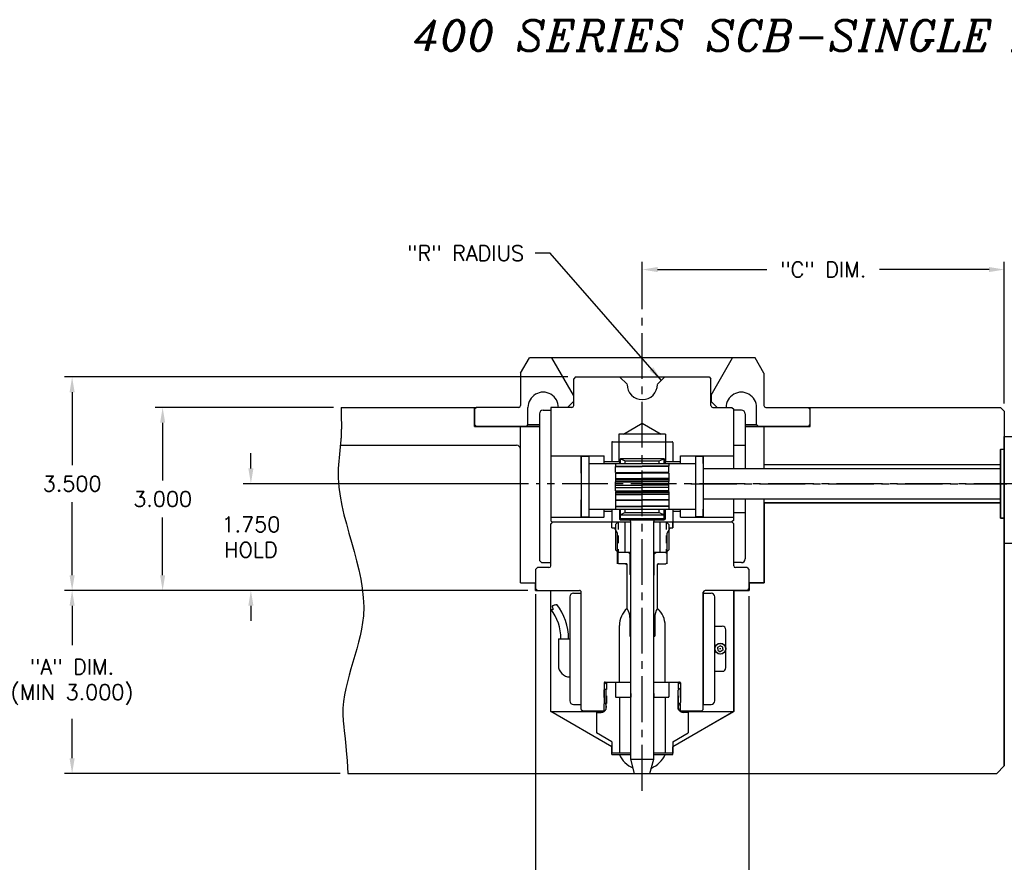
# Model space of a CAD drawing. Extents: x -29 to 83, y 156 to 191.
# Tile 2 of 6: x -28 to -12, y 172 to 185. Entities that reach past the tile are written whole.
import ezdxf

# ---------------------------------------------------------------- set-up
doc = ezdxf.new("R2010")
doc.units = 0
doc.header["$MEASUREMENT"] = 0
for name, pattern in [('CENTER2', [1.125, 0.75, -0.125, 0.125, -0.125]), ('HIDDEN', [0.375, 0.25, -0.125]), ('HIDDEN2', [0.1875, 0.125, -0.0625])]:
    doc.linetypes.add(name, pattern=pattern)
doc.layers.get('DEFPOINTS').update_dxf_attribs({"linetype": 'CONTINUOUS'})
for name, color, linetype in [('DIMENSIONS', 4, 'CONTINUOUS'), ('MBH_HEATER', 1, 'CONTINUOUS'), ('RETAINER_HIDDEN', 1, 'HIDDEN2'), ('RETAINER_SOLID', 6, 'CONTINUOUS'), ('SCV200_PB_SHAPE', 3, 'CONTINUOUS'), ('SCV200_PB_SOLID', 1, 'CONTINUOUS'), ('SCV400_BORE_CENTER', 22, 'CENTER2'), ('SCV400_BORE_SOLID', 1, 'CONTINUOUS'), ('SCV400_PG_SHAPE', 3, 'CONTINUOUS'), ('SCV400_PG_SOLID', 1, 'CONTINUOUS'), ('SCV_200_NBU_SHAPE', 3, 'CONTINUOUS'), ('SCV_200_NBU_SOLID', 1, 'CONTINUOUS'), ('SCV_400_FBT_HIDDEN', 1, 'HIDDEN2'), ('SCV_400_FBT_SHAPE', 3, 'CONTINUOUS'), ('SCV_400_FBT_SOLID', 1, 'CONTINUOUS'), ('SCV_400_NBL_HIDDEN', 1, 'HIDDEN2'), ('SCV_400_NBL_SHAPE', 3, 'CONTINUOUS'), ('SCV_400_NBL_SOLID', 1, 'CONTINUOUS'), ('SCV_400_NBU_SHAPE', 3, 'CONTINUOUS'), ('SCV_400_NBU_SOLID', 1, 'CONTINUOUS'), ('SCV_400_VP_CENTER', 1, 'CENTER2'), ('SCV_400_VP_SHAPE', 3, 'CONTINUOUS'), ('SCV_400_VP_SOLID', 1, 'CONTINUOUS'), ('SCV_AR_CENTER', 1, 'CENTER2'), ('SCV_AR_SHAPE', 3, 'CONTINUOUS'), ('SCV_BORE_HATCH', 134, 'CONTINUOUS'), ('SCV_BORE_LIGHT', 134, 'CONTINUOUS'), ('SCV_BUSHING', 1, 'HIDDEN'), ('SCV_HYD_CYL_SHAPE', 3, 'CONTINUOUS'), ('SCV_LR_SHAPE', 3, 'CONTINUOUS'), ('SCV_LR_SOLID', 1, 'CONTINUOUS'), ('SCVGR_SHAPE', 3, 'CONTINUOUS')]:
    doc.layers.add(name, color=color, linetype=linetype)
doc.styles.add('ITALIC', font='italic.shx')
doc.styles.add('ROMANS', font='romans.shx')
doc.dimstyles.new('CATALOG', dxfattribs={"dimscale": 2, "dimtxt": 0.125, "dimasz": 0.125, "dimexe": 0.0625, "dimexo": 0.0625, "dimgap": 0.09, "dimtad": 0, "dimtih": 1, "dimtoh": 1, "dimdec": 3, "dimzin": 4, "dimdsep": 46, "dimtxsty": 'ROMANS', "dimcen": 0, "dimclrd": 256, "dimclre": 256, "dimclrt": 256, "dimadec": 0, "dimazin": 0, "dimtfac": 0.7, "dimtdec": 3, "dimtofl": 0, "dimtmove": 0, "dimatfit": 3, "dimfxl": 1, "dimtolj": 1, "dimtzin": 4, "dimlwd": -1, "dimlwe": -1, "dimarcsym": 0})

# ---------------------------------------------------------------- blocks, each defined once
blk = doc.blocks.new('*D0')
at = {"layer": 'DEFPOINTS', "color": 0}
for p in [(-26.937, 176.139), (-19.336, 176.139), (-22.415, 173.139)]:
    blk.add_point(p, dxfattribs=at)
at = {"layer": 'DIMENSIONS'}
for p, q in [((-19.461, 176.139), (-27.062, 176.139)), ((-26.937, 175.889), (-26.937, 175.241)), ((-26.937, 173.389), (-26.937, 174.036)), ((-22.54, 173.139), (-27.062, 173.139))]:
    blk.add_line(p, q, dxfattribs=at)
for points in [[(-26.979, 175.889), (-26.895, 175.889), (-26.937, 176.139)], [(-26.979, 173.389), (-26.895, 173.389), (-26.937, 173.139)]]:
    blk.add_solid(points, dxfattribs=at)
at = {"layer": 'DIMENSIONS', "insert": (-26.937, 174.639), "char_height": 0.25, "attachment_point": 5, "style": 'ROMANS'}
blk.add_mtext('\\A1;"A" DIM.\\P(MIN 3.000)', dxfattribs=at)
blk = doc.blocks.new('*D1')
at = {"layer": 'DEFPOINTS', "color": 0}
for p in [(-19.336, 176.201), (-15.836, 176.169), (-15.836, 171.2)]:
    blk.add_point(p, dxfattribs=at)
at = {"layer": 'DIMENSIONS'}
for p, q in [((-19.336, 176.076), (-19.336, 171.075)), ((-15.836, 176.044), (-15.836, 171.075)), ((-19.086, 171.2), (-18.724, 171.2)), ((-16.086, 171.2), (-16.447, 171.2))]:
    blk.add_line(p, q, dxfattribs=at)
for points in [[(-19.086, 171.242), (-19.086, 171.159), (-19.336, 171.2)], [(-16.086, 171.242), (-16.086, 171.159), (-15.836, 171.2)]]:
    blk.add_solid(points, dxfattribs=at)
at = {"layer": 'DIMENSIONS', "insert": (-17.586, 171.2), "char_height": 0.25, "attachment_point": 5, "style": 'ROMANS'}
blk.add_mtext('\\A1;3.500 DIA.', dxfattribs=at)
blk = doc.blocks.new('*D2')
at = {"layer": 'DEFPOINTS', "color": 0}
for p in [(-25.452, 179.139), (-22.527, 179.139), (-19.336, 176.139)]:
    blk.add_point(p, dxfattribs=at)
at = {"layer": 'DIMENSIONS'}
for p, q in [((-22.652, 179.139), (-25.577, 179.139)), ((-25.452, 178.889), (-25.452, 177.944)), ((-25.452, 176.389), (-25.452, 177.334)), ((-19.461, 176.139), (-25.577, 176.139))]:
    blk.add_line(p, q, dxfattribs=at)
for points in [[(-25.494, 178.889), (-25.411, 178.889), (-25.452, 179.139)], [(-25.494, 176.389), (-25.411, 176.389), (-25.452, 176.139)]]:
    blk.add_solid(points, dxfattribs=at)
at = {"layer": 'DIMENSIONS', "insert": (-25.452, 177.639), "char_height": 0.25, "attachment_point": 5, "style": 'ROMANS'}
blk.add_mtext('\\A1;3.000 ', dxfattribs=at)
blk = doc.blocks.new('*D3')
at = {"layer": 'DEFPOINTS', "color": 0}
for p in [(-26.937, 179.639), (-18.681, 179.639), (-19.336, 176.139)]:
    blk.add_point(p, dxfattribs=at)
at = {"layer": 'DIMENSIONS'}
for p, q in [((-18.806, 179.639), (-27.062, 179.639)), ((-26.937, 179.389), (-26.937, 178.194)), ((-26.937, 176.389), (-26.937, 177.584)), ((-19.461, 176.139), (-27.062, 176.139))]:
    blk.add_line(p, q, dxfattribs=at)
for points in [[(-26.979, 179.389), (-26.895, 179.389), (-26.937, 179.639)], [(-26.979, 176.389), (-26.895, 176.389), (-26.937, 176.139)]]:
    blk.add_solid(points, dxfattribs=at)
at = {"layer": 'DIMENSIONS', "insert": (-26.937, 177.889), "char_height": 0.25, "attachment_point": 5, "style": 'ROMANS'}
blk.add_mtext('\\A1;3.500 ', dxfattribs=at)
blk = doc.blocks.new('*D4')
at = {"layer": 'DEFPOINTS', "color": 0}
for p in [(-19.327, 177.889), (-24.005, 176.139), (-19.336, 176.139)]:
    blk.add_point(p, dxfattribs=at)
at = {"layer": 'DIMENSIONS'}
for p, q in [((-24.005, 178.139), (-24.005, 178.389)), ((-19.452, 177.889), (-24.13, 177.889)), ((-19.461, 176.139), (-24.13, 176.139)), ((-24.005, 175.889), (-24.005, 175.639))]:
    blk.add_line(p, q, dxfattribs=at)
for points in [[(-24.047, 178.139), (-23.963, 178.139), (-24.005, 177.889)], [(-24.047, 175.889), (-23.963, 175.889), (-24.005, 176.139)]]:
    blk.add_solid(points, dxfattribs=at)
at = {"layer": 'DIMENSIONS', "insert": (-24.005, 177.014), "char_height": 0.25, "attachment_point": 5, "style": 'ROMANS'}
blk.add_mtext('\\A1;1.750 \\PHOLD', dxfattribs=at)
blk = doc.blocks.new('*D8')
at = {"layer": 'DEFPOINTS', "color": 0}
for p in [(-11.648, 181.399), (-17.586, 180.623), (-11.648, 179.076)]:
    blk.add_point(p, dxfattribs=at)
at = {"layer": 'DIMENSIONS'}
for p, q in [((-17.586, 180.748), (-17.586, 181.524)), ((-11.648, 179.201), (-11.648, 181.524)), ((-17.336, 181.399), (-15.541, 181.399)), ((-11.898, 181.399), (-13.693, 181.399))]:
    blk.add_line(p, q, dxfattribs=at)
for points in [[(-17.336, 181.441), (-17.336, 181.358), (-17.586, 181.399)], [(-11.898, 181.441), (-11.898, 181.358), (-11.648, 181.399)]]:
    blk.add_solid(points, dxfattribs=at)
at = {"layer": 'DIMENSIONS', "insert": (-14.617, 181.399), "char_height": 0.25, "attachment_point": 5, "style": 'ROMANS'}
blk.add_mtext('\\A1;"C" DIM.', dxfattribs=at)

msp = doc.modelspace()

# ---------------------------------------------------------------- linework, layer by layer
at = {"layer": 'DIMENSIONS'}
for p, q in [((-18.08605, 173.4508), (-18.08605, 173.5758)), ((-17.08555, 173.4508), (-17.08555, 173.5758))]:
    msp.add_line(p, q, dxfattribs=at)
at = {"layer": 'MBH_HEATER'}
for p, q in [((-19.21348, 179.09499), (-19.08579, 179.09499)), ((-15.95809, 179.09499), (-16.08579, 179.09499)), ((-19.27348, 179.03499), (-19.27348, 176.65499)), ((-15.89809, 179.03499), (-15.89809, 178.1388)), ((-16.08579, 178.52148), (-15.89809, 178.52148)), ((-15.89809, 177.6388), (-15.89809, 176.65499)), ((-16.08579, 177.41849), (-15.89809, 177.41849)), ((-19.21348, 176.59499), (-19.08579, 176.59499)), ((-15.95809, 176.59499), (-16.08579, 176.59499)), ((-18.77348, 176.03498), (-18.77348, 174.32951)), ((-18.71348, 176.09498), (-18.58578, 176.09498)), ((-18.58578, 174.26951), (-18.58578, 176.09498)), ((-16.58579, 176.09498), (-16.58579, 174.26951)), ((-16.58579, 176.09498), (-16.45808, 176.09498)), ((-16.39809, 174.32951), (-16.39809, 176.03498)), ((-16.39809, 175.55442), (-16.27367, 175.55442)), ((-16.21367, 174.87442), (-16.21367, 175.49443)), ((-18.96098, 175.34766), (-18.77348, 175.34766)), ((-18.96098, 175.34766), (-18.96098, 174.91016)), ((-16.34787, 175.20867), (-16.30588, 175.23292)), ((-16.26388, 175.20867), (-16.30588, 175.23292)), ((-16.34787, 175.18442), (-16.34787, 175.20867)), ((-16.34787, 175.18442), (-16.34787, 175.16018)), ((-16.34787, 175.16018), (-16.30588, 175.13593)), ((-16.29888, 175.18442), (-16.31288, 175.18442)), ((-16.30588, 175.17742), (-16.30588, 175.19142)), ((-16.26388, 175.16018), (-16.30588, 175.13593)), ((-16.26388, 175.18442), (-16.26388, 175.20867)), ((-16.26388, 175.18442), (-16.26388, 175.16018)), ((-16.39809, 174.81442), (-16.27367, 174.81442)), ((-18.71348, 174.26951), (-18.58578, 174.26951)), ((-16.58579, 174.26951), (-16.45809, 174.26951))]:
    msp.add_line(p, q, dxfattribs=at)
msp.add_lwpolyline([(-19.0865, 175.83161), (-19.07103, 175.82973), (-19.06391, 175.82916), (-19.05753, 175.82902), (-19.05214, 175.82947), (-19.04799, 175.83064), (-19.04531, 175.83268), (-19.04436, 175.83575), (-19.04526, 175.83991), (-19.04757, 175.845), (-19.05072, 175.85078), (-19.05417, 175.85702), (-19.05735, 175.86348), (-19.0597, 175.86991), (-19.06065, 175.8761), (-19.05964, 175.88179), (-19.05626, 175.88682), (-19.05068, 175.89121), (-19.04321, 175.89505), (-19.03417, 175.89844), (-19.02386, 175.90147), (-19.01262, 175.90422), (-19.00074, 175.90679), (-18.98855, 175.90927)], dxfattribs=at)
for radius in [0.09131, 0.08753]:
    msp.add_circle((-16.30588, 175.18442), radius, dxfattribs=at)
for centre, radius, start, end in [((-19.21348, 179.03499), 0.06, 89.999996, 179.999991), ((-15.95809, 179.03499), 0.06, 0.000009, 90.000004), ((-19.21348, 176.65499), 0.06, 179.999896, 269.999898), ((-15.95809, 176.65499), 0.06, 270.000102, 0.000104), ((-18.71348, 176.03498), 0.06, 89.999996, 179.999991), ((-16.45808, 176.03498), 0.06, 0.000014, 90.000009), ((-19.68718, 175.3553), 0.89161, 359.429252, 38.412782), ((-19.68718, 175.3553), 0.76661, 359.429252, 38.412782), ((-16.27367, 175.49443), 0.06, 0.000014, 90.000009), ((-18.77348, 174.91016), 0.1875, 179.999991, 269.999994), ((-16.27367, 174.87442), 0.06, 270.000028, 0.000031), ((-18.71348, 174.32951), 0.06, 179.999896, 269.999898), ((-16.45809, 174.32951), 0.06, 270.000028, 0.000031)]:
    msp.add_arc(centre, radius, start, end, dxfattribs=at)
at = {"layer": 'RETAINER_HIDDEN'}
for p, q in [((-17.97998, 177.2638), (-17.97998, 176.7638)), ((-17.19158, 177.2638), (-17.19158, 176.7638))]:
    msp.add_line(p, q, dxfattribs=at)
at = {"layer": 'RETAINER_SOLID'}
for p, q in [((-17.97998, 177.2638), (-18.02248, 177.2213)), ((-18.02248, 177.2213), (-18.02248, 176.8063)), ((-17.97998, 177.2638), (-17.77315, 177.2638)), ((-17.87445, 177.2638), (-17.87445, 176.7638)), ((-17.39845, 177.2638), (-17.19158, 177.2638)), ((-17.2971, 177.2638), (-17.2971, 176.7638)), ((-17.19158, 177.2638), (-17.14908, 177.2213)), ((-17.14908, 177.2213), (-17.14908, 176.8063)), ((-17.97998, 176.7638), (-18.02248, 176.8063)), ((-17.77315, 176.7638), (-17.97998, 176.7638)), ((-17.19158, 176.7638), (-17.39845, 176.7638)), ((-17.14908, 176.8063), (-17.19158, 176.7638))]:
    msp.add_line(p, q, dxfattribs=at)
at = {"layer": 'SCV200_PB_SHAPE'}
for p, q in [((-17.97078, 176.7638), (-17.98578, 176.7488)), ((-17.98578, 176.7488), (-17.98578, 176.5918)), ((-17.77315, 176.7638), (-17.97078, 176.7638)), ((-17.20078, 176.7638), (-17.39845, 176.7638)), ((-17.20078, 176.7638), (-17.18578, 176.7488)), ((-17.18578, 176.7488), (-17.18578, 176.5918)), ((-17.98578, 176.5918), (-17.97078, 176.5768)), ((-17.84528, 176.5768), (-17.97078, 176.5768)), ((-17.83528, 175.8428), (-17.83528, 176.5668)), ((-17.33628, 175.8428), (-17.33628, 176.5668)), ((-17.32628, 176.5768), (-17.20078, 176.5768)), ((-17.18578, 176.5918), (-17.20078, 176.5768)), ((-17.78928, 175.69829), (-17.78928, 175.3888)), ((-17.38228, 175.69829), (-17.38228, 175.3888)), ((-17.78928, 175.3888), (-17.77315, 175.3888)), ((-17.39845, 175.3888), (-17.38228, 175.3888))]:
    msp.add_line(p, q, dxfattribs=at)
for centre, radius, start, end in [((-17.84528, 176.5668), 0.01, 0.001396, 90.001392), ((-17.32628, 176.5668), 0.01, 90.000005, 180.000001), ((-18.03928, 175.69829), 0.25, 0, 35.313533), ((-17.13228, 175.69829), 0.25, 144.686467, 180)]:
    msp.add_arc(centre, radius, start, end, dxfattribs=at)
at = {"layer": 'SCV200_PB_SOLID'}
for p, q in [((-17.81328, 176.7638), (-17.78328, 176.7338)), ((-17.78328, 176.3988), (-17.78328, 176.7338)), ((-17.77315, 176.7338), (-17.78328, 176.7338)), ((-17.38828, 176.7338), (-17.39845, 176.7338)), ((-17.35828, 176.7638), (-17.38828, 176.7338)), ((-17.38828, 176.3988), (-17.38828, 176.7338)), ((-17.77315, 176.3888), (-17.77328, 176.3888)), ((-17.77323, 175.3888), (-17.77323, 176.3888)), ((-17.39828, 176.3888), (-17.39845, 176.3888)), ((-17.39833, 175.3888), (-17.39833, 176.3888))]:
    msp.add_line(p, q, dxfattribs=at)
for centre, start, end in [((-17.77328, 176.3988), 180.000001, 269.999983), ((-17.39828, 176.3988), 270, 0.000003)]:
    msp.add_arc(centre, 0.01, start, end, dxfattribs=at)
at = {"layer": 'SCV400_BORE_CENTER'}
msp.add_line((-11.3983, 177.8888), (-19.32663, 177.8888), dxfattribs=at)
at = {"layer": 'SCV400_BORE_SOLID'}
for p, q in [((-18.08605, 173.4508), (-17.77315, 173.4508)), ((-17.39845, 173.4508), (-17.08555, 173.4508)), ((-17.71081, 173.1388), (-17.76396, 173.33715)), ((-17.46079, 173.1388), (-17.40764, 173.33715))]:
    msp.add_line(p, q, dxfattribs=at)
at = {"layer": 'SCV400_PG_SHAPE'}
for p, q in [((-18.02279, 174.6238), (-18.00779, 174.6388)), ((-18.02279, 174.6238), (-18.02279, 174.4038)), ((-18.00779, 174.6388), (-17.77315, 174.6388)), ((-17.39845, 174.6388), (-17.16379, 174.6388)), ((-17.14879, 174.6238), (-17.16379, 174.6388)), ((-17.14879, 174.6238), (-17.14879, 174.4038)), ((-18.02279, 174.4038), (-18.00779, 174.3888)), ((-17.16379, 174.3888), (-17.14879, 174.4038)), ((-18.00779, 174.3888), (-17.77315, 174.3888)), ((-17.39845, 174.3888), (-17.16379, 174.3888))]:
    msp.add_line(p, q, dxfattribs=at)
at = {"layer": 'SCV400_PG_SOLID'}
for p, q in [((-17.77328, 174.4513), (-17.77328, 174.3888)), ((-17.39829, 174.4513), (-17.39829, 174.3888))]:
    msp.add_line(p, q, dxfattribs=at)
at = {"layer": 'SCV_200_NBU_SHAPE'}
for centre, start, end in [((-18.7408, 179.1688), 270, 0), ((-16.4308, 179.1688), 180, 270)]:
    msp.add_arc(centre, 0.03, start, end, dxfattribs=at)
at = {"layer": 'SCV_200_NBU_SOLID'}
for p, q in [((-19.08579, 178.34529), (-18.58583, 178.34529)), ((-18.58583, 178.0618), (-18.58583, 178.34479)), ((-18.58583, 178.34479), (-18.21083, 178.34479)), ((-18.21083, 178.2183), (-18.21083, 178.34479)), ((-16.96083, 178.34479), (-16.58583, 178.34479)), ((-16.96083, 178.2183), (-16.96083, 178.34479)), ((-16.58583, 178.34529), (-16.08579, 178.34529)), ((-16.58583, 178.2183), (-16.58583, 178.34479)), ((-18.21083, 178.25079), (-17.96079, 178.25079)), ((-17.21079, 178.25079), (-16.96083, 178.25079)), ((-18.58583, 177.3423), (-18.58583, 177.6258)), ((-19.08579, 177.3423), (-18.58583, 177.3423)), ((-18.58583, 177.3428), (-18.21083, 177.3428)), ((-18.21083, 177.34479), (-18.21083, 177.4693)), ((-18.21083, 177.4368), (-18.08579, 177.4368)), ((-17.08579, 177.4368), (-16.96083, 177.4368)), ((-16.96083, 177.3428), (-16.96083, 177.4693)), ((-16.96083, 177.3428), (-16.58583, 177.3428)), ((-16.58583, 177.3423), (-16.58583, 177.4693)), ((-16.58583, 177.3423), (-16.08579, 177.3423))]:
    msp.add_line(p, q, dxfattribs=at)
at = {"layer": 'SCV_400_FBT_HIDDEN'}
for p, q in [((-18.1728, 174.6388), (-18.1728, 174.2288)), ((-16.9988, 174.6388), (-16.9988, 174.2288))]:
    msp.add_line(p, q, dxfattribs=at)
at = {"layer": 'SCV_400_FBT_SHAPE'}
for p, q in [((-18.21005, 174.60155), (-18.1728, 174.6388)), ((-18.21005, 174.60155), (-18.21005, 174.30172)), ((-18.1728, 174.6388), (-17.77315, 174.6388)), ((-17.39845, 174.6388), (-16.9988, 174.6388)), ((-16.96155, 174.60155), (-16.9988, 174.6388)), ((-16.96155, 174.60155), (-16.96155, 174.30172)), ((-18.33574, 174.1388), (-18.33574, 173.80524)), ((-18.33574, 174.1388), (-18.2628, 174.1388)), ((-16.83586, 174.1388), (-16.9088, 174.1388)), ((-16.83586, 174.1388), (-16.83586, 173.80524)), ((-18.08555, 173.6608), (-18.33574, 173.80524)), ((-17.08605, 173.6608), (-16.83586, 173.80524)), ((-18.08555, 173.6608), (-18.08555, 173.4708)), ((-17.08605, 173.6608), (-17.08605, 173.4708)), ((-17.77315, 173.4708), (-18.08555, 173.4708)), ((-17.08605, 173.4708), (-17.39845, 173.4708))]:
    msp.add_line(p, q, dxfattribs=at)
for centre, start, end in [((-18.2628, 174.2288), 270.000127, 54.118358), ((-16.9088, 174.2288), 125.881642, 269.999873)]:
    msp.add_arc(centre, 0.09, start, end, dxfattribs=at)
at = {"layer": 'SCV_400_FBT_SOLID'}
for p, q in [((-18.0233, 174.6388), (-18.0233, 174.3938)), ((-17.1483, 174.6388), (-17.1483, 174.3938)), ((-18.0183, 174.3888), (-17.77315, 174.3888)), ((-17.9608, 174.3888), (-17.9608, 173.4708)), ((-17.39845, 174.3888), (-17.1533, 174.3888)), ((-17.2108, 174.3888), (-17.2108, 173.4708))]:
    msp.add_line(p, q, dxfattribs=at)
for centre, start, end in [((-18.0183, 174.3938), 180, 270), ((-17.1533, 174.3938), 270, 0)]:
    msp.add_arc(centre, 0.005, start, end, dxfattribs=at)
at = {"layer": 'SCV_400_NBL_HIDDEN'}
for p, q in [((-18.21078, 174.1588), (-18.21078, 174.5388)), ((-16.96079, 174.1588), (-16.96079, 174.5388))]:
    msp.add_line(p, q, dxfattribs=at)
at = {"layer": 'SCV_400_NBL_SHAPE'}
for p, q in [((-19.05578, 177.2638), (-19.08578, 177.2338)), ((-19.08578, 176.5438), (-19.08578, 177.2338)), ((-19.05578, 177.2638), (-17.77315, 177.2638)), ((-17.39845, 177.2638), (-16.11578, 177.2638)), ((-16.11578, 177.2638), (-16.08578, 177.2338)), ((-16.08578, 176.5438), (-16.08578, 177.2338)), ((-19.33578, 176.4838), (-19.30578, 176.5138)), ((-19.11578, 176.5138), (-19.30578, 176.5138)), ((-15.86578, 176.5138), (-16.05578, 176.5138)), ((-15.86578, 176.5138), (-15.83578, 176.4838)), ((-19.33578, 176.4838), (-19.33578, 176.16877)), ((-15.83578, 176.4838), (-15.83578, 176.1688)), ((-19.33578, 176.16877), (-19.30581, 176.1388)), ((-19.30581, 176.1388), (-18.61578, 176.1388)), ((-18.58578, 174.1888), (-18.58578, 176.1088)), ((-16.58579, 174.1888), (-16.58579, 176.1088)), ((-15.86578, 176.1388), (-16.55579, 176.1388)), ((-15.83578, 176.1688), (-15.86578, 176.1388)), ((-18.58578, 174.1888), (-18.55578, 174.1588)), ((-18.20621, 174.1588), (-18.55578, 174.1588)), ((-16.61579, 174.1588), (-16.96536, 174.1588)), ((-16.58579, 174.1888), (-16.61579, 174.1588))]:
    msp.add_line(p, q, dxfattribs=at)
for centre, start, end in [((-19.11578, 176.5438), 270, 0), ((-16.05578, 176.5438), 180, 270), ((-18.61578, 176.1088), 0, 90.000003), ((-16.55579, 176.1088), 89.998684, 179.99868)]:
    msp.add_arc(centre, 0.03, start, end, dxfattribs=at)
at = {"layer": 'SCV_400_NBL_SOLID'}
for p, q in [((-18.08629, 177.1638), (-18.08629, 177.2638)), ((-18.08629, 177.1638), (-18.02248, 177.1638)), ((-17.99179, 177.07894), (-18.04078, 177.1638)), ((-17.17978, 177.07894), (-17.13078, 177.1638)), ((-17.14908, 177.1638), (-17.08529, 177.1638)), ((-17.08528, 177.1638), (-17.08528, 177.2638)), ((-17.99178, 176.5768), (-17.99178, 177.07894)), ((-17.17978, 176.5768), (-17.17978, 177.07894)), ((-17.85578, 176.5768), (-17.83578, 176.5568)), ((-17.83578, 175.84279), (-17.83578, 176.5568)), ((-17.31578, 176.5768), (-17.33578, 176.5568)), ((-17.33578, 175.84279), (-17.33578, 176.5568)), ((-17.96078, 174.6388), (-17.96078, 175.56328)), ((-17.21078, 174.6388), (-17.21078, 175.56328)), ((-18.21078, 174.6238), (-18.21078, 174.5388)), ((-18.19579, 174.6388), (-17.77315, 174.6388)), ((-17.39845, 174.6388), (-16.97579, 174.6388)), ((-16.96079, 174.6238), (-16.96079, 174.5388)), ((-18.21078, 174.5388), (-18.17678, 174.5048)), ((-18.21078, 174.5388), (-18.21078, 174.5388)), ((-18.17678, 174.1928), (-18.17678, 174.5048)), ((-16.96079, 174.5388), (-16.99478, 174.5048)), ((-16.99478, 174.1928), (-16.99478, 174.5048)), ((-16.96079, 174.5388), (-16.96079, 174.5388)), ((-18.17678, 174.1928), (-18.21078, 174.1588)), ((-16.99478, 174.1928), (-16.96079, 174.1588))]:
    msp.add_line(p, q, dxfattribs=at)
for centre, radius, start, end in [((-17.58578, 175.56328), 0.375, 131.810315, 180), ((-17.58578, 175.56328), 0.375, 0, 48.189685), ((-18.19579, 174.6238), 0.015, 90.002653, 180.002648), ((-16.97579, 174.6238), 0.015, 0, 90.000003)]:
    msp.add_arc(centre, radius, start, end, dxfattribs=at)
at = {"layer": 'SCV_400_NBU_SHAPE'}
for p, q in [((-18.68079, 179.6388), (-18.71079, 179.6088)), ((-18.71079, 179.1688), (-18.71079, 179.6088)), ((-18.68079, 179.6388), (-16.49079, 179.6388)), ((-16.49079, 179.6388), (-16.46079, 179.6088)), ((-16.46079, 179.1688), (-16.46079, 179.6088)), ((-19.08579, 179.1388), (-19.08579, 177.2788)), ((-18.74079, 179.1388), (-19.08579, 179.1388)), ((-16.43079, 179.1388), (-16.11579, 179.1388)), ((-16.11579, 179.1388), (-16.08579, 179.1088)), ((-16.08579, 178.1388), (-16.08579, 179.1088)), ((-17.89554, 178.7008), (-17.58579, 178.87963)), ((-17.58579, 178.87963), (-17.27603, 178.7008)), ((-17.96829, 178.7008), (-17.96829, 178.26331)), ((-17.20329, 178.7008), (-17.96829, 178.7008)), ((-17.20329, 178.7008), (-17.20329, 178.26331)), ((-18.08579, 178.5658), (-18.08579, 178.26331)), ((-18.07579, 178.5758), (-17.09579, 178.5758)), ((-17.08579, 178.5658), (-17.08579, 178.26331)), ((-16.08579, 177.2938), (-16.08579, 177.6388)), ((-18.08579, 177.4693), (-18.08579, 177.2638)), ((-17.08579, 177.4693), (-17.08579, 177.2638)), ((-19.08579, 177.2788), (-19.07079, 177.2638)), ((-19.07079, 177.2638), (-17.77315, 177.2638)), ((-17.39845, 177.2638), (-16.11579, 177.2638)), ((-16.08579, 177.2938), (-16.11579, 177.2638))]:
    msp.add_line(p, q, dxfattribs=at)
for centre, radius, start, end in [((-18.74079, 179.1688), 0.03, 270, 0), ((-16.43079, 179.1688), 0.03, 180, 270), ((-18.07579, 178.5658), 0.01, 90, 180), ((-17.09579, 178.5658), 0.01, 0, 90)]:
    msp.add_arc(centre, radius, start, end, dxfattribs=at)
at = {"layer": 'SCV_400_NBU_SOLID'}
for p, q in [((-17.83621, 179.51786), (-17.95715, 179.6388)), ((-17.33537, 179.51786), (-17.21443, 179.6388))]:
    msp.add_line(p, q, dxfattribs=at)
msp.add_arc((-17.58579, 179.51744), 0.25, 180, 0, dxfattribs=at)
at = {"layer": 'SCV_400_VP_CENTER'}
msp.add_line((-17.5858, 172.85723), (-17.5858, 180.62346), dxfattribs=at)
at = {"layer": 'SCV_400_VP_SHAPE'}
for p, q in [((-17.9603, 178.28041), (-17.9453, 178.29541)), ((-17.9603, 178.28041), (-17.9422, 178.28041)), ((-17.9603, 178.28041), (-17.9603, 178.21831)), ((-17.2263, 178.29541), (-17.9453, 178.29541)), ((-17.2294, 178.28041), (-17.2113, 178.28041)), ((-17.2113, 178.28041), (-17.2263, 178.29541)), ((-17.2113, 178.28041), (-17.2113, 178.21831)), ((-17.9603, 177.4693), (-17.9603, 177.31041)), ((-17.9603, 177.31041), (-17.9453, 177.29541)), ((-17.9603, 177.31041), (-17.9422, 177.31041)), ((-17.2294, 177.31041), (-17.2113, 177.31041)), ((-17.2113, 177.31041), (-17.2263, 177.29541)), ((-17.2113, 177.4693), (-17.2113, 177.31041)), ((-17.9453, 177.29541), (-17.6178, 177.29541)), ((-17.77315, 173.37145), (-17.77315, 177.26541)), ((-17.5538, 177.29541), (-17.2263, 177.29541)), ((-17.39845, 173.37145), (-17.39845, 177.26541)), ((-17.77315, 173.37145), (-17.39845, 173.37145)), ((-17.71081, 173.1388), (-17.77315, 173.37145)), ((-17.46079, 173.1388), (-17.39845, 173.37145)), ((-17.71081, 173.1388), (-17.46079, 173.1388))]:
    msp.add_line(p, q, dxfattribs=at)
for centre, start, end in [((-17.8019, 177.26541), 0, 90), ((-17.3697, 177.26541), 90, 180)]:
    msp.add_arc(centre, 0.03, start, end, dxfattribs=at)
at = {"layer": 'SCV_400_VP_SOLID'}
for p, q in [((-17.9422, 178.29541), (-17.8649, 178.26214)), ((-17.9422, 178.21831), (-17.9422, 178.29541)), ((-17.3067, 178.26214), (-17.2294, 178.29541)), ((-17.2294, 178.21831), (-17.2294, 178.29541)), ((-17.8649, 178.26214), (-17.3067, 178.26214)), ((-17.8649, 178.21831), (-17.8649, 178.26214)), ((-17.3067, 178.21831), (-17.3067, 178.26214)), ((-17.9422, 177.29541), (-17.9422, 177.4693)), ((-17.8649, 177.41597), (-17.9422, 177.38131)), ((-17.9422, 177.38131), (-17.2294, 177.38131)), ((-17.9422, 177.32035), (-17.2294, 177.32035)), ((-17.9422, 177.32035), (-17.88423, 177.29541)), ((-17.8649, 177.41597), (-17.8649, 177.4693)), ((-17.8649, 177.41597), (-17.3067, 177.41597)), ((-17.3067, 177.41597), (-17.3067, 177.4693)), ((-17.3067, 177.41597), (-17.2294, 177.38131)), ((-17.28737, 177.29541), (-17.2294, 177.32035)), ((-17.2294, 177.29541), (-17.2294, 177.4693))]:
    msp.add_line(p, q, dxfattribs=at)
msp.add_arc((-17.5858, 178.01907), 0.72437, 267.468055, 272.531945, dxfattribs=at)
at = {"layer": 'SCV_AR_CENTER'}
msp.add_line((-16.78756, 177.8888), (-11.60548, 177.8888), dxfattribs=at)
at = {"layer": 'SCV_AR_SHAPE'}
for p, q in [((-16.58529, 178.1388), (-11.7133, 178.1388)), ((-16.58529, 177.6388), (-11.7133, 177.6388))]:
    msp.add_line(p, q, dxfattribs=at)
at = {"layer": 'SCV_BORE_HATCH', "color": 134, "lineweight": 0}
for p, q in [((-11.7108, 179.1388), (-14.8318, 179.1388)), ((-14.8318, 179.1388), (-14.8318, 178.8268)), ((-11.6483, 179.0763), (-11.7108, 179.1388)), ((-15.5858, 178.8268), (-15.5858, 178.2013)), ((-14.8318, 178.8268), (-14.86579, 178.8268)), ((-11.7133, 178.2013), (-11.7133, 178.4538)), ((-11.7133, 178.4538), (-11.6483, 178.4538)), ((-15.5858, 178.2013), (-11.7133, 178.2013))]:
    msp.add_line(p, q, dxfattribs=at)
at = {"layer": 'SCV_BORE_HATCH', "color": 3, "lineweight": 0}
for p, q in [((-14.8658, 178.8268), (-15.5858, 178.8268)), ((-14.86579, 178.8268), (-14.8658, 178.8268)), ((-11.6483, 178.4538), (-11.6483, 178.66145))]:
    msp.add_line(p, q, dxfattribs=at)
at = {"layer": 'SCV_BORE_LIGHT'}
for p, q in [((-22.52668, 179.1388), (-20.3058, 179.1388)), ((-20.3398, 178.8268), (-20.3398, 179.1388)), ((-14.8658, 179.1388), (-11.7108, 179.1388)), ((-14.8318, 178.8268), (-14.8318, 179.1388)), ((-11.7108, 179.1388), (-11.6483, 179.0763)), ((-11.6483, 179.0763), (-11.6483, 173.2638)), ((-20.3398, 178.8268), (-19.27348, 178.8268)), ((-19.5858, 176.2638), (-19.5858, 178.8268)), ((-15.89809, 178.8268), (-14.8318, 178.8268)), ((-15.5858, 178.1388), (-15.5858, 178.8268)), ((-22.53743, 178.5188), (-19.6483, 178.5188)), ((-11.7133, 178.4538), (-11.7133, 177.3238)), ((-11.7133, 178.4538), (-11.6483, 178.4538)), ((-15.5858, 178.2013), (-11.7133, 178.2013)), ((-15.5858, 176.2638), (-15.5858, 177.6388)), ((-15.5858, 177.5763), (-11.7133, 177.5763)), ((-11.7133, 177.5763), (-15.5858, 177.5763)), ((-15.5858, 177.5763), (-15.5858, 176.2638)), ((-11.7133, 177.3238), (-11.7133, 177.5763)), ((-11.7133, 177.3238), (-11.6483, 177.3238)), ((-11.6483, 177.3238), (-11.7133, 177.3238)), ((-19.5858, 176.2638), (-19.33578, 176.2638)), ((-19.3363, 176.1388), (-19.3363, 176.2638)), ((-15.83578, 176.2638), (-15.5858, 176.2638)), ((-15.8353, 176.1388), (-15.8353, 176.2638)), ((-15.5858, 176.2638), (-15.8353, 176.2638)), ((-15.8353, 176.2638), (-15.8353, 176.1388)), ((-19.3363, 176.1388), (-19.0858, 176.1388)), ((-19.0858, 174.153), (-19.0858, 176.1388)), ((-16.0858, 176.1388), (-15.8353, 176.1388)), ((-16.0858, 174.153), (-16.0858, 176.1388)), ((-15.8353, 176.1388), (-16.0858, 176.1388)), ((-16.0858, 176.1388), (-16.0858, 174.153)), ((-11.6483, 173.2638), (-11.6483, 174.86245)), ((-19.0858, 174.153), (-18.21425, 174.153)), ((-18.08605, 173.5758), (-19.0858, 174.153)), ((-16.0858, 174.153), (-17.08555, 173.5758)), ((-16.95732, 174.153), (-16.0858, 174.153)), ((-16.71084, 173.79213), (-16.0858, 174.153)), ((-22.41459, 173.1388), (-11.7733, 173.1388)), ((-17.4298, 173.1388), (-11.7733, 173.1388)), ((-11.7733, 173.1388), (-11.6483, 173.2638)), ((-11.7733, 173.1388), (-11.6483, 173.2638))]:
    msp.add_line(p, q, dxfattribs=at)
for centre, radius, start, end in [((-19.6483, 178.4563), 0.0625, 0, 90), ((-17.5858, 173.60705), 0.40625, 202.619865, 248.447867), ((-17.5858, 173.60705), 0.40625, 291.552133, 337.380135)]:
    msp.add_arc(centre, radius, start, end, dxfattribs=at)
for points, knots in [([(-22.52668, 179.1388), (-22.52155, 178.96239), (-22.51183, 178.6281), (-22.70186, 177.48158), (-21.73304, 175.95642), (-22.61742, 174.4412), (-22.4526, 173.75863), (-22.41459, 173.1388)], [0, 0, 0, 0, 0.52877536, 1.0020181, 3.45354606, 5.20766997, 5.58292256, 5.58292256, 5.58292256, 5.58292256]), ([(-22.52668, 179.1388), (-22.52155, 178.96239), (-22.51553, 178.75548), (-22.53436, 178.54919), (-22.53743, 178.5188)], [0, 0, 0, 0, 0.528775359, 0.620206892, 0.620206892, 0.620206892, 0.620206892]), ([(-22.52147, 178.80873), (-22.52218, 178.74245), (-22.52555, 178.64575), (-22.53436, 178.54919), (-22.53743, 178.5188)], [0.329899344, 0.329899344, 0.329899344, 0.329899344, 0.528775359, 0.620206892, 0.620206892, 0.620206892, 0.620206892]), ([(-22.52147, 178.80873), (-22.52218, 178.74245), (-22.52555, 178.64575), (-22.53436, 178.54919), (-22.53743, 178.5188)], [0.329899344, 0.329899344, 0.329899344, 0.329899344, 0.528775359, 0.620206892, 0.620206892, 0.620206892, 0.620206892])]:
    msp.add_open_spline(points, degree=3, knots=knots, dxfattribs=at)
msp.add_open_spline([(-22.52668, 179.1388), (-22.52348, 179.02874), (-22.52028, 178.91868), (-22.52147, 178.80873)], degree=3, dxfattribs=at)
msp.add_open_spline([(-22.52668, 179.1388), (-22.52348, 179.02874), (-22.52028, 178.91868), (-22.52147, 178.80873)], degree=3, dxfattribs=at)
at = {"layer": 'SCV_BUSHING'}
for p, q in [((-18.08579, 177.2638), (-17.77315, 177.2638)), ((-18.08579, 177.1638), (-18.08579, 177.2638)), ((-17.39845, 177.2638), (-17.08579, 177.2638)), ((-17.08579, 177.2638), (-17.08579, 177.1638))]:
    msp.add_line(p, q, dxfattribs=at)
at = {"layer": 'SCV_HYD_CYL_SHAPE'}
for p, q in [((-11.6483, 174.86245), (-11.6483, 178.66145)), ((-11.6483, 178.66145), (-9.39828, 178.66145)), ((-11.7133, 177.3263), (-11.7133, 178.4513)), ((-11.6483, 178.4513), (-11.7133, 178.4513)), ((-11.6483, 177.3263), (-11.7133, 177.3263)), ((-9.39828, 176.91145), (-11.6483, 176.91145))]:
    msp.add_line(p, q, dxfattribs=at)
at = {"layer": 'SCV_LR_SHAPE'}
for p, q in [((-19.5808, 179.7018), (-19.43646, 179.9518)), ((-15.73513, 179.9518), (-19.43646, 179.9518)), ((-15.5908, 179.7018), (-15.73513, 179.9518)), ((-19.5808, 179.7018), (-19.5808, 179.1688)), ((-15.5908, 179.7018), (-15.5908, 179.1688)), ((-20.3058, 179.1388), (-20.3358, 179.1088)), ((-20.3358, 179.1088), (-20.3358, 178.8568)), ((-19.6108, 179.1388), (-20.3058, 179.1388)), ((-15.5608, 179.1388), (-14.8658, 179.1388)), ((-14.8358, 179.1088), (-14.8658, 179.1388)), ((-14.8358, 179.1088), (-14.8358, 178.8568)), ((-20.3358, 178.8568), (-20.3058, 178.8268)), ((-19.27348, 178.8268), (-20.3058, 178.8268)), ((-14.8658, 178.8268), (-15.89809, 178.8268)), ((-14.8358, 178.8568), (-14.8658, 178.8268))]:
    msp.add_line(p, q, dxfattribs=at)
for centre, start, end in [((-19.6108, 179.1688), 270.000001, 359.999996), ((-15.5608, 179.1688), 180.000005, 270.000001)]:
    msp.add_arc(centre, 0.03, start, end, dxfattribs=at)
at = {"layer": 'SCV_LR_SOLID'}
for p, q in [((-18.7133, 179.3388), (-19.06721, 179.9518)), ((-16.4583, 179.3388), (-16.10438, 179.9518)), ((-18.7133, 179.3388), (-18.7133, 179.2388)), ((-16.4583, 179.3388), (-16.4583, 179.2388)), ((-19.4608, 178.85556), (-19.4608, 179.1388)), ((-18.7133, 179.2388), (-18.8133, 179.1388)), ((-16.4583, 179.2388), (-16.3583, 179.1388)), ((-15.7108, 178.85723), (-15.7108, 179.1388)), ((-19.4608, 178.8568), (-19.4908, 178.8268)), ((-19.4608, 178.8568), (-19.27348, 178.8568)), ((-15.89809, 178.8568), (-15.7108, 178.8568)), ((-15.7108, 178.8568), (-15.6808, 178.8268))]:
    msp.add_line(p, q, dxfattribs=at)
for centre, start, end in [((-19.2108, 179.1388), 359.999983, 180.000001), ((-15.9608, 179.1388), 0, 180.000019)]:
    msp.add_arc(centre, 0.25, start, end, dxfattribs=at)
at = {"layer": 'SCVGR_SHAPE'}
for p, q in [((-18.58629, 178.3413), (-18.58629, 177.3463)), ((-18.58629, 178.3413), (-18.46129, 178.3413)), ((-18.46129, 178.3413), (-18.46129, 177.45331)), ((-18.46079, 178.28353), (-18.46079, 177.3463)), ((-16.7108, 178.28353), (-16.7108, 177.45331)), ((-16.7108, 178.28353), (-16.7108, 177.3463)), ((-16.7103, 178.3413), (-16.58529, 178.3413)), ((-16.7103, 178.3413), (-16.7103, 177.45331)), ((-16.58529, 178.3413), (-16.58529, 177.3463)), ((-18.46129, 178.21831), (-16.7103, 178.21831)), ((-18.02329, 178.21831), (-18.02329, 178.17415)), ((-18.02329, 178.17415), (-17.58579, 178.17415)), ((-18.02329, 178.16908), (-17.58579, 178.16908)), ((-18.02329, 178.07041), (-18.02329, 178.16908)), ((-17.14829, 178.17415), (-17.58579, 178.17415)), ((-17.14829, 178.16908), (-17.58579, 178.16908)), ((-17.14829, 178.21831), (-17.14829, 178.17415)), ((-17.14829, 178.07041), (-17.14829, 178.16908)), ((-18.02329, 178.07041), (-17.58579, 178.07041)), ((-18.02329, 178.0622), (-17.58579, 178.0622)), ((-18.02329, 178.0622), (-18.02329, 177.92745)), ((-18.02329, 177.97556), (-17.58579, 177.97556)), ((-17.14829, 178.07041), (-17.58579, 178.07041)), ((-17.14829, 178.0622), (-17.58579, 178.0622)), ((-17.14829, 177.97556), (-17.58579, 177.97556)), ((-17.14829, 178.0622), (-17.14829, 177.92745)), ((-18.02329, 177.95152), (-17.58579, 177.95152)), ((-18.02329, 177.92745), (-17.58579, 177.92745)), ((-18.02329, 177.91753), (-17.58579, 177.91753)), ((-18.02329, 177.77007), (-18.02329, 177.91753)), ((-18.02329, 177.86315), (-17.58579, 177.86315)), ((-18.02329, 177.82443), (-17.58579, 177.82443)), ((-17.14829, 177.95152), (-17.58579, 177.95152)), ((-17.14829, 177.92745), (-17.58579, 177.92745)), ((-17.14829, 177.91753), (-17.58579, 177.91753)), ((-17.14829, 177.86315), (-17.58579, 177.86315)), ((-17.14829, 177.82443), (-17.58579, 177.82443)), ((-17.14829, 177.77007), (-17.14829, 177.91753)), ((-18.02329, 177.77007), (-17.58579, 177.77007)), ((-18.02329, 177.76015), (-17.58579, 177.76015)), ((-18.02329, 177.76015), (-18.02329, 177.62541)), ((-18.02329, 177.73825), (-17.58579, 177.73825)), ((-18.02329, 177.71205), (-17.58579, 177.71205)), ((-17.14829, 177.77007), (-17.58579, 177.77007)), ((-17.14829, 177.76015), (-17.58579, 177.76015)), ((-17.14829, 177.73825), (-17.58579, 177.73825)), ((-17.14829, 177.71205), (-17.58579, 177.71205)), ((-17.14829, 177.76015), (-17.14829, 177.62541)), ((-18.02329, 177.62541), (-17.58579, 177.62541)), ((-18.02329, 177.6172), (-17.58579, 177.6172)), ((-18.02329, 177.6172), (-18.02329, 177.51853)), ((-18.02329, 177.51853), (-17.58579, 177.51853)), ((-18.02329, 177.51344), (-17.58579, 177.51344)), ((-18.02329, 177.51344), (-18.02329, 177.4693)), ((-17.14829, 177.62541), (-17.58579, 177.62541)), ((-17.14829, 177.6172), (-17.58579, 177.6172)), ((-17.14829, 177.51853), (-17.58579, 177.51853)), ((-17.14829, 177.51344), (-17.58579, 177.51344)), ((-17.14829, 177.6172), (-17.14829, 177.51853)), ((-17.14829, 177.51344), (-17.14829, 177.4693)), ((-18.58629, 177.3463), (-18.46129, 177.3463)), ((-18.46129, 177.4693), (-16.7103, 177.4693)), ((-16.58529, 177.3463), (-16.7103, 177.3463))]:
    msp.add_line(p, q, dxfattribs=at)

# ---------------------------------------------------------------- texts
at = {"layer": 'DIMENSIONS', "insert": (-21.34982, 185.48543), "char_height": 0.5, "width": 35.1429, "attachment_point": 1, "style": 'ITALIC'}
msp.add_mtext('400 SERIES SCB-SINGLE ASSEMBLY', dxfattribs=at)
at = {"layer": 'DIMENSIONS', "insert": (-19.52498, 181.66772), "char_height": 0.25, "attachment_point": 6, "style": 'ROMANS'}
msp.add_mtext('"R" RADIUS', dxfattribs=at)

# ---------------------------------------------------------------- dimensions: what is measured, and where the dimension line sits
at = {"layer": 'DIMENSIONS'}
for base, p1, p2, text, picture, middle in [((-11.6483, 181.39919), (-17.5858, 180.62346), (-11.6483, 179.0763), '"C" DIM.', '*D8', (-14.61705, 181.39919)), ((-15.83578, 171.20036), (-19.33578, 176.2008), (-15.83578, 176.1688), '<>DIA.', '*D1', (-17.58578, 171.20036))]:
    dim = msp.add_linear_dim(base=base, p1=p1, p2=p2, text=text, dimstyle='CATALOG', override={"dimpost": ' '}, dxfattribs=at)
    dim.commit()
    dim.dimension.update_dxf_attribs({"geometry": picture, "text_midpoint": middle})
for base, p2, picture, middle in [((-26.93693, 179.6388), (-18.68079, 179.6388), '*D3', (-26.93693, 177.8888)), ((-25.45224, 179.1388), (-22.52668, 179.1388), '*D2', (-25.45224, 177.6388))]:
    dim = msp.add_linear_dim(base=base, p1=(-19.3363, 176.1388), p2=p2, angle=90, dimstyle='CATALOG', override={"dimpost": ' '}, dxfattribs=at)
    dim.commit()
    dim.dimension.update_dxf_attribs({"geometry": picture, "text_midpoint": middle})
for base, p1, text, picture, middle in [((-24.00499, 176.1388), (-19.32663, 177.8888), '<>\\PHOLD', '*D4', (-24.00499, 177.0138)), ((-26.93693, 176.1388), (-22.41459, 173.1388), '"A" DIM.\\P(MIN 3.000)', '*D0', (-26.93693, 174.6388))]:
    dim = msp.add_linear_dim(base=base, p1=p1, p2=(-19.3363, 176.1388), angle=90, text=text, dimstyle='CATALOG', override={"dimpost": ' '}, dxfattribs=at)
    dim.commit()
    dim.dimension.update_dxf_attribs({"geometry": picture, "text_midpoint": middle})

# ---------------------------------------------------------------- leaders
at = {"layer": 'DIMENSIONS', "annotation_type": 0, "has_hookline": 1, "hookline_direction": 1, "text_width": 2.05952}
msp.add_leader([(-17.27228, 179.58095), (-19.09498, 181.66772), (-19.34498, 181.66772)], dimstyle='CATALOG', dxfattribs=at)

doc.saveas('drawing.dxf')
